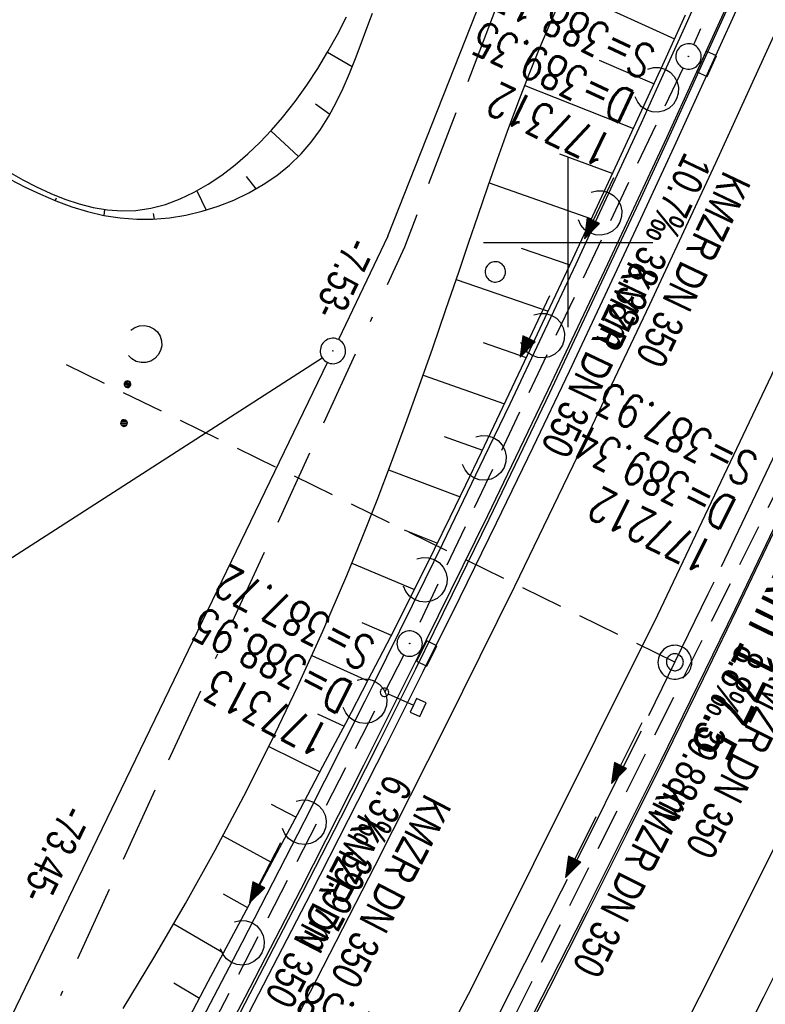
# Model space of a CAD drawing. Extents: x 508656 to 509297, y 448622 to 449584.
# Tile 28 of 53: x 508968 to 509012, y 449055 to 449113. Entities that reach past the tile are written whole.
import ezdxf

# ---------------------------------------------------------------- set-up
doc = ezdxf.new("R2010")
doc.units = 0
doc.header["$LTSCALE"] = 10
doc.header["$MEASUREMENT"] = 0
for name, pattern in [('ACAD_ISO16W100', [73, 15, -6.5, 15, -6.5, 15, -7, 1, -7]), ('ACHSE', [5.5, 4, -0.5, 0.5, -0.5]), ('LT00', [0]), ('LT17', [0.15, 0.1, -0.05]), ('STRICHLINIE2', [0.375, 0.25, -0.125])]:
    doc.linetypes.add(name, pattern=pattern)
doc.layers.get('0').update_dxf_attribs({"linetype": 'LT00'})
for name, color, linetype in [('--EK_FBR', 250, 'LT00'), ('--EK_Halt-Pfeil', 4, 'LT00'), ('--EK_Haltung', 7, 'STRICHLINIE2'), ('--EK_Haltung-Text', 140, 'LT00'), ('--EK_Schacht-Text', 5, 'LT00'), ('--EK_ST-93-1', 30, 'LT17'), ('--EL_DFK_AB_L', 21, 'LT00'), ('--EL_DFK_AB_P', 7, 'LT00'), ('--EL_Halt-Pfeil', 4, 'LT00'), ('--EL_Haltung', 182, 'STRICHLINIE2'), ('--EL_Haltung-Text', 182, 'LT00'), ('-AX-093', 35, 'ACHSE'), ('-ST-93-1', 250, 'LT00'), ('-ST-93-5', 250, 'LT00'), ('ABSTAND', 8, 'LT00'), ('BAB-KABEL', 220, 'ACAD_ISO16W100'), ('DFK_AB_L', 21, 'LT00'), ('DFK_AB_P', 7, 'LT00'), ('DFK_KATASTER', 250, 'LT00'), ('DFK_NUTZUNG', 250, 'LT00'), ('DFK_VERMPKT', 252, 'LT00'), ('V124_AFBR_BAB', 250, 'LT00'), ('V124_BOESCH', 250, 'LT00'), ('V124_BOSCHUNG', 250, 'LT00'), ('V124_H_BORD', 8, 'LT00'), ('V124_KA_PRUF', 182, 'LT00'), ('V124_LAERM', 11, 'LT00'), ('V124_LD_MARK', 250, 'LT00'), ('V124_RASTER', 250, 'LT00'), ('V124_RINNE', 182, 'LT00'), ('V124_SCHILD_K', 1, 'LT00'), ('V124_SINKK', 182, 'LT00')]:
    doc.layers.add(name, color=color, linetype=linetype)
doc.styles.add('Arial Fett', font='txt', dxfattribs={"width": 0.8})
doc.styles.add('Haltungsbeschriftung', font='ARIAL.TTF', dxfattribs={"width": 0.75})
doc.styles.add('schachtbeschriftung', font='romans.shx', dxfattribs={"width": 0.75, "height": 2})
doc.styles.get("Standard").update_dxf_attribs({"font": 'ARIAL.TTF'})

# ---------------------------------------------------------------- blocks, each defined once
blk = doc.blocks.new('SYMB7010')
at = {"color": 0, "linetype": 'ByBlock'}
for points in [[(-0.031408, 0.499213), (-0.093728, 0.49134), (-0.15457, 0.475719), (-0.212975, 0.452595), (-0.268021, 0.422333), (-0.31884, 0.385411), (-0.36463, 0.342411), (-0.40467, 0.29401), (-0.438329, 0.240973), (-0.465074, 0.184136), (-0.484486, 0.124395), (-0.496256, 0.062692), (-0.5002, 0)], [(0.5002, 0), (0.496256, 0.062692), (0.484485, 0.124395), (0.465074, 0.184136), (0.438329, 0.240973), (0.40467, 0.29401), (0.36463, 0.342411), (0.31884, 0.385411), (0.268021, 0.422333), (0.212975, 0.452595), (0.15457, 0.475719), (0.093728, 0.49134), (0.031408, 0.499213), (-0.031408, 0.499213)], [(-0.5002, 0), (-0.496256, -0.062692), (-0.484486, -0.124395), (-0.465075, -0.184136), (-0.438329, -0.240973), (-0.404671, -0.29401), (-0.36463, -0.342411), (-0.31884, -0.385411), (-0.268021, -0.422333), (-0.212975, -0.452595), (-0.154571, -0.475719), (-0.093728, -0.49134), (-0.031408, -0.499213), (0.031408, -0.499213)], [(0.031408, -0.499213), (0.093728, -0.491341), (0.15457, -0.475719), (0.212975, -0.452595), (0.268021, -0.422333), (0.31884, -0.385411), (0.36463, -0.342411), (0.404671, -0.294011), (0.438329, -0.240974), (0.465075, -0.184136), (0.484486, -0.124395), (0.496256, -0.062692), (0.500201, 0)]]:
    blk.add_lwpolyline(points, dxfattribs=at)
blk = doc.blocks.new('SYMB7231')
at = {"color": 0, "linetype": 'ByBlock'}
for p, q in [((0.109975, -0.002365), (0.105504, -0.031126)), ((0.23, -0.057081), (0.23, -0.082919)), ((0.235, -0.087105), (0.235, -0.052895)), ((0.24, -0.050836), (0.24, -0.089164)), ((0.245, -0.089796), (0.245, -0.050204)), ((0.25, -0.050836), (0.25, -0.089164)), ((0.255, -0.087105), (0.255, -0.052895)), ((0.26, -0.057081), (0.26, -0.082919)), ((0.46, -0.057081), (0.46, -0.082919)), ((0.465, -0.087105), (0.465, -0.052895)), ((0.47, -0.050836), (0.47, -0.089164)), ((0.475, -0.089796), (0.475, -0.050204)), ((0.48, -0.050836), (0.48, -0.089164)), ((0.485, -0.087105), (0.485, -0.052895)), ((0.49, -0.057081), (0.49, -0.082919)), ((0.265, -0.070126), (0.265, -0.069854)), ((0.495, -0.070126), (0.495, -0.069854))]:
    blk.add_line(p, q, dxfattribs=at)
for points in [[(-0.109975, -0.002365), (-0.106745, 0.026562), (-0.096041, 0.053629), (-0.078613, 0.076941), (-0.055681, 0.094866), (-0.028851, 0.106149), (0, 0.11)], [(0, 0.11), (0.028851, 0.106149), (0.055681, 0.094866), (0.078613, 0.076941), (0.096041, 0.053629), (0.106745, 0.026562), (0.109975, -0.002365)], [(-0.075234, -0.080249), (-0.093647, -0.057708), (-0.105504, -0.031126), (-0.109975, -0.002365)], [(0.105504, -0.031126), (0.093647, -0.057708), (0.075234, -0.080249)], [(0.265, -0.07), (0.263019, -0.061322), (0.25747, -0.054363), (0.24945, -0.050501), (0.24055, -0.050501), (0.23253, -0.054363), (0.226981, -0.061322), (0.225, -0.07), (0.226981, -0.078678), (0.23253, -0.085637), (0.24055, -0.089499), (0.24945, -0.089499), (0.25747, -0.085637), (0.263019, -0.078678), (0.265, -0.07)], [(0.495, -0.07), (0.493019, -0.061322), (0.48747, -0.054363), (0.47945, -0.050501), (0.47055, -0.050501), (0.46253, -0.054363), (0.456981, -0.061322), (0.455, -0.07), (0.456981, -0.078678), (0.46253, -0.085637), (0.47055, -0.089499), (0.47945, -0.089499), (0.48747, -0.085637), (0.493019, -0.078678), (0.495, -0.07)]]:
    blk.add_lwpolyline(points, dxfattribs=at)
blk = doc.blocks.new('SYMB0003')
at = {"color": 0, "linetype": 'ByBlock'}
for p, q in [((-0.015712, 0), (0.010166, 0.012015)), ((0, -0.021257), (-0.015712, 0)), ((0.010166, 0.012015), (0, -0.021257))]:
    blk.add_line(p, q, dxfattribs=at)
for points in [[(-0.031395, 0.499013), (-0.093691, 0.491144), (-0.154509, 0.475528), (-0.21289, 0.452414), (-0.267913, 0.422164), (-0.318712, 0.385257), (-0.364484, 0.342274), (-0.404509, 0.293893), (-0.438154, 0.240877), (-0.464888, 0.184062), (-0.484292, 0.124345), (-0.496058, 0.062667), (-0.5, 0)], [(0.5, 0), (0.496057, 0.062667), (0.484292, 0.124345), (0.464888, 0.184062), (0.438153, 0.240877), (0.404509, 0.293893), (0.364484, 0.342274), (0.318712, 0.385257), (0.267913, 0.422164), (0.21289, 0.452414), (0.154509, 0.475528), (0.093691, 0.491144), (0.031395, 0.499013), (-0.031395, 0.499013)], [(-0.5, 0), (-0.496058, -0.062667), (-0.484292, -0.124345), (-0.464888, -0.184062), (-0.438154, -0.240877), (-0.404509, -0.293893), (-0.364485, -0.342274), (-0.318712, -0.385257), (-0.267914, -0.422164), (-0.21289, -0.452414), (-0.154509, -0.475529), (-0.093691, -0.491144), (-0.031395, -0.499014), (0.031395, -0.499014)], [(0.031395, -0.499014), (0.093691, -0.491144), (0.154509, -0.475529), (0.21289, -0.452414), (0.267914, -0.422164), (0.318712, -0.385257), (0.364485, -0.342274), (0.404509, -0.293893), (0.438154, -0.240877), (0.464889, -0.184062), (0.484292, -0.124345), (0.496058, -0.062667), (0.5, 0)]]:
    blk.add_lwpolyline(points, dxfattribs=at)
blk = doc.blocks.new('SYMB2')
at = {"color": 0, "linetype": 'ByBlock', "flags": 128}
for points in [[(-0.031395, 0.499013), (-0.093691, 0.491144), (-0.154509, 0.475528), (-0.21289, 0.452414), (-0.267913, 0.422164), (-0.318712, 0.385257), (-0.364484, 0.342274), (-0.404509, 0.293893), (-0.438154, 0.240877), (-0.464888, 0.184062), (-0.484292, 0.124345), (-0.496058, 0.062667), (-0.5, 0)], [(0.5, 0), (0.496057, 0.062667), (0.484292, 0.124345), (0.464888, 0.184062), (0.438153, 0.240877), (0.404509, 0.293893), (0.364484, 0.342274), (0.318712, 0.385257), (0.267913, 0.422164), (0.21289, 0.452414), (0.154509, 0.475528), (0.093691, 0.491144), (0.031395, 0.499013), (-0.031395, 0.499013)], [(-0.5, 0), (-0.496058, -0.062667), (-0.484292, -0.124345), (-0.464888, -0.184062), (-0.438154, -0.240877), (-0.404509, -0.293893), (-0.364485, -0.342274), (-0.318712, -0.385257), (-0.267914, -0.422164), (-0.21289, -0.452414), (-0.154509, -0.475529), (-0.093691, -0.491144), (-0.031395, -0.499014), (0.031395, -0.499014)], [(0.031395, -0.499014), (0.093691, -0.491144), (0.154509, -0.475529), (0.21289, -0.452414), (0.267914, -0.422164), (0.318712, -0.385257), (0.364485, -0.342274), (0.404509, -0.293893), (0.438154, -0.240877), (0.464889, -0.184062), (0.484292, -0.124345), (0.496058, -0.062667), (0.5, 0)]]:
    blk.add_lwpolyline(points, dxfattribs=at)
blk = doc.blocks.new('SYMB1263')
at = {"color": 0, "linetype": 'ByBlock'}
for p, q in [((0.014231, 0.098982), (-0.014231, 0.098982)), ((-0.014231, -0.098982), (0.014232, -0.098982))]:
    blk.add_line(p, q, dxfattribs=at)
for points in [[(0, 0.1), (0, 0.75), (0.18, 0.75), (0.18, 1), (-0.18, 1), (-0.18, 0.75), (0, 0.75)], [(-0.014231, 0.098982), (-0.041542, 0.090963), (-0.065486, 0.075575), (-0.084125, 0.054064), (-0.095949, 0.028173), (-0.1, 0)], [(-0.1, 0), (-0.095949, -0.028173), (-0.084125, -0.054064), (-0.065486, -0.075575), (-0.041541, -0.090963), (-0.014231, -0.098982)], [(0.1, 0), (0.095949, 0.028173), (0.084125, 0.054064), (0.065486, 0.075575), (0.041541, 0.090963), (0.014231, 0.098982)], [(0.014232, -0.098982), (0.041542, -0.090963), (0.065486, -0.075575), (0.084125, -0.054064), (0.095949, -0.028173), (0.1, 0)]]:
    blk.add_lwpolyline(points, dxfattribs=at)
blk = doc.blocks.new('SYMB7122')
at = {"color": 0, "linetype": 'ByBlock'}
for points in [[(-0.109975, -0.002365), (-0.106745, 0.026562), (-0.096041, 0.053629), (-0.078613, 0.076941), (-0.055681, 0.094866), (-0.028851, 0.106149), (0, 0.11)], [(0, 0.11), (0.028851, 0.106149), (0.055681, 0.094866), (0.078613, 0.076941), (0.096041, 0.053629), (0.106745, 0.026562), (0.109975, -0.002365)], [(-0.075234, -0.080249), (-0.093647, -0.057708), (-0.105504, -0.031126), (-0.109975, -0.002365)], [(0.109975, -0.002365), (0.105504, -0.031126), (0.093647, -0.057708), (0.075234, -0.080249)]]:
    blk.add_lwpolyline(points, dxfattribs=at)
blk = doc.blocks.new('SYMB0652')
at = {"color": 0, "linetype": 'ByBlock'}
blk.add_lwpolyline([(-0.15, -0.075), (0.15, -0.075), (0.15, 0.075), (-0.15, 0.075), (-0.15, -0.075)], dxfattribs=at)
blk = doc.blocks.new('SYMB0070')
at = {"color": 0, "linetype": 'ByBlock'}
for p, q in [((-0.5, 0), (0.2, 0)), ((0.5, 0), (0.2, 0.1)), ((0.2, 0.1), (0.2, 0)), ((0.468, 0), (0.21, 0.086)), ((0.21, 0.086), (0.21, -0.086)), ((0.21, -0.086), (0.468, 0)), ((0.22, -0.072), (0.437, 0)), ((0.23, -0.058), (0.405, 0)), ((0.24, -0.045), (0.374, 0)), ((0.342, 0), (0.25, 0.031)), ((0.25, 0.031), (0.25, -0.031)), ((0.25, -0.031), (0.342, 0)), ((0.26, -0.017), (0.31, 0)), ((0.27, -0.003), (0.279, 0))]:
    blk.add_line(p, q, dxfattribs=at)
for points in [[(0.2, 0), (0.2, -0.1), (0.5, 0)], [(0.437, 0), (0.22, 0.072), (0.22, -0.072)], [(0.405, 0), (0.23, 0.058), (0.23, -0.058)], [(0.374, 0), (0.24, 0.045), (0.24, -0.045)], [(0.31, 0), (0.26, 0.017), (0.26, -0.017)], [(0.279, 0), (0.27, 0.003), (0.27, -0.003)]]:
    blk.add_lwpolyline(points, dxfattribs=at)

msp = doc.modelspace()

# ---------------------------------------------------------------- linework, layer by layer
at = {"layer": '--EK_FBR', "color": 2}
for points in [[(509044.758, 449168.116), (509035.898, 449145.981), (509026.144, 449123.165), (509015.938, 449100.42), (509005.271, 449078.001), (508994.296, 449055.984), (508983.02, 449034.572), (508971.631, 449013.921), (508959.242, 448992.342), (508945.629, 448969.847), (508939.75, 448960.365)], [(508996.543, 449051.416), (508998.877, 449055.964), (509001.188, 449060.523), (509003.478, 449065.093), (509005.748, 449069.673), (509007.997, 449074.263), (509010.228, 449078.862), (509014.552, 449087.914), (509018.804, 449096.999), (509022.985, 449106.118), (509025.541, 449111.79), (509028.069, 449117.475), (509030.566, 449123.174), (509033.616, 449130.25), (509036.617, 449137.347), (509039.572, 449144.463), (509042.479, 449151.599), (509045.259, 449158.551)]]:
    msp.add_lwpolyline(points, dxfattribs=at)
at = {"layer": '--EK_FBR'}
for points in [[(509057.82, 449159.072), (509056.209, 449155.002), (509054.586, 449150.937), (509052.952, 449146.876), (509051.319, 449142.845), (509049.675, 449138.819), (509048.018, 449134.798), (509046.348, 449130.783), (509044.663, 449126.774), (509042.962, 449122.772), (509041.242, 449118.778), (509039.687, 449115.209), (509038.117, 449111.646), (509036.533, 449108.09), (509034.938, 449104.538), (509033.331, 449100.992), (509029.121, 449091.83), (509024.842, 449082.699), (509020.493, 449073.602), (509018.283, 449069.047), (509016.055, 449064.502), (509013.807, 449059.966), (509011.539, 449055.44), (509009.25, 449050.924)], [(509010.422, 449114.809), (509008.397, 449110.342), (509006.357, 449105.882), (509004.275, 449101.375), (509002.176, 449096.877), (509000.057, 449092.388), (508997.917, 449087.908), (508995.756, 449083.439), (508993.602, 449079.042), (508991.427, 449074.655), (508989.232, 449070.278), (508987.019, 449065.91), (508984.789, 449061.551), (508981.169, 449054.559)]]:
    msp.add_lwpolyline(points, dxfattribs=at)
at = {"layer": '--EK_Haltung'}
for p, q in [((509022.835, 449146.994), (509007.41, 449111.678)), ((509006.788, 449110.314), (508990.965, 449076.995)), ((509012.917, 449086.57), (508995.788, 449052.228)), ((508990.298, 449075.652), (508972.621, 449041.49))]:
    msp.add_line(p, q, dxfattribs=at)
at = {"layer": '--EK_ST-93-1', "ltscale": 2.5}
msp.add_line((509006.306, 449075.221), (508970.36, 449092.788), dxfattribs=at)
at = {"layer": '--EL_DFK_AB_L'}
for p, q in [((508989.36, 449100.388), (509016.59, 449169.397)), ((508989.36, 449100.388), (508986.434, 449094.276)), ((508954.487, 449028.133), (508985.784, 449092.923))]:
    msp.add_line(p, q, dxfattribs=at)
at = {"layer": '--EL_Haltung'}
for p, q in [((509022.835, 449146.994), (509007.41, 449111.678)), ((509006.788, 449110.314), (508990.965, 449076.995)), ((509012.917, 449086.57), (508995.788, 449052.228)), ((508990.298, 449075.652), (508972.621, 449041.49))]:
    msp.add_line(p, q, dxfattribs=at)
at = {"layer": '-AX-093', "ltscale": 0.2}
msp.add_lwpolyline([(509043.66, 449159.867), (509040.021, 449150.784), (509036.308, 449141.73), (509032.521, 449132.706), (509028.66, 449123.715), (509024.726, 449114.754), (509020.719, 449105.827), (509016.639, 449096.932), (509012.486, 449088.071), (509008.262, 449079.245), (509003.965, 449070.453), (508999.596, 449061.696), (508995.156, 449052.976), (508990.645, 449044.292), (508986.063, 449035.646), (508981.41, 449027.037), (508976.687, 449018.466), (508971.895, 449009.934), (508967.032, 449001.442), (508962.101, 448992.99), (508959.633, 448988.819), (508954.599, 448980.427), (508949.499, 448972.076), (508944.336, 448963.763)], dxfattribs=at)
at = {"layer": 'BAB-KABEL', "ltscale": 0.03, "flags": 128}
msp.add_lwpolyline([(509108.573, 449550.725), (509108.555, 449549.914), (509107.923, 449539.685), (509107.542, 449523.737), (509106.023, 449504.505), (509103.027, 449469.794), (509099.689, 449441.648), (509096.193, 449417.967), (509091.426, 449386.81), (509087.449, 449364.561), (509073.798, 449340.609), (509065.653, 449326.084), (509057.693, 449300.149), (509049.552, 449273.993), (509041.415, 449242.623), (509046.433, 449233.113), (509037.953, 449223.257), (509025.311, 449191.332), (509014.573, 449162.417), (509007.467, 449145.09), (509000.027, 449125.034), (508990.328, 449099.728), (508968.681, 449052.617), (508956.383, 449026.625), (508943.193, 449006.537), (508939.163, 449000.145), (508916.248, 448963.752), (508910.658, 448958.257), (508886.526, 448934.14), (508866.425, 448912.558), (508852.808, 448898.73), (508848.226, 448890.1), (508832.927, 448862.84), (508820.417, 448838.043), (508819.404, 448835.445), (508822.64, 448825.297), (508822.418, 448824.293), (508817.73, 448816.932), (508806.456, 448816.821), (508794.738, 448812.137), (508784.999, 448797.187), (508766.925, 448769.699), (508761.413, 448761.665), (508751.074, 448746.056), (508734.064, 448723.741), (508723.724, 448711.345), (508722.677, 448710.036)], dxfattribs=at)
at = {"layer": 'DFK_AB_L'}
for p, q in [((508989.36, 449100.388), (509016.59, 449169.397)), ((508989.36, 449100.388), (508986.434, 449094.276)), ((508954.487, 449028.133), (508985.784, 449092.923))]:
    msp.add_line(p, q, dxfattribs=at)
at = {"layer": 'DFK_KATASTER'}
msp.add_line((508935.501, 449061.065), (508985.48, 449093.194), dxfattribs=at)
at = {"layer": 'V124_AFBR_BAB', "color": 0}
for points in [[(509044.758, 449168.116), (509035.898, 449145.981), (509026.144, 449123.165), (509015.938, 449100.42), (509005.271, 449078.001), (508994.296, 449055.984), (508983.02, 449034.572), (508971.631, 449013.921), (508959.242, 448992.342), (508945.629, 448969.847), (508939.75, 448960.365)], [(508996.543, 449051.416), (508998.877, 449055.964), (509001.188, 449060.523), (509003.478, 449065.093), (509005.748, 449069.673), (509007.997, 449074.263), (509010.228, 449078.862), (509014.552, 449087.914), (509018.804, 449096.999), (509022.985, 449106.118), (509025.541, 449111.79), (509028.069, 449117.475), (509030.566, 449123.174), (509033.616, 449130.25), (509036.617, 449137.347), (509039.572, 449144.463), (509042.479, 449151.599), (509045.259, 449158.551)]]:
    msp.add_lwpolyline(points, dxfattribs=at)
at = {"layer": 'V124_AFBR_BAB'}
for points in [[(509057.82, 449159.072), (509056.209, 449155.002), (509054.586, 449150.937), (509052.952, 449146.876), (509051.319, 449142.845), (509049.675, 449138.819), (509048.018, 449134.798), (509046.348, 449130.783), (509044.663, 449126.774), (509042.962, 449122.772), (509041.242, 449118.778), (509039.687, 449115.209), (509038.117, 449111.646), (509036.533, 449108.09), (509034.938, 449104.538), (509033.331, 449100.992), (509029.121, 449091.83), (509024.842, 449082.699), (509020.493, 449073.602), (509018.283, 449069.047), (509016.055, 449064.502), (509013.807, 449059.966), (509011.539, 449055.44), (509009.25, 449050.924)], [(509010.422, 449114.809), (509008.397, 449110.342), (509006.357, 449105.882), (509004.275, 449101.375), (509002.176, 449096.877), (509000.057, 449092.388), (508997.917, 449087.908), (508995.756, 449083.439), (508993.602, 449079.042), (508991.427, 449074.655), (508989.232, 449070.278), (508987.019, 449065.91), (508984.789, 449061.551), (508981.169, 449054.559)]]:
    msp.add_lwpolyline(points, dxfattribs=at)
at = {"layer": 'V124_BOESCH'}
for points in [[(508973.73, 449054.769), (508975.596, 449057.86), (508977.405, 449060.981), (508979.153, 449064.133), (508980.84, 449067.316), (508982.464, 449070.529), (508984.021, 449073.773), (508985.511, 449077.047), (508986.931, 449080.35), (508987.837, 449082.564), (508988.714, 449084.79), (508989.566, 449087.025), (508990.396, 449089.27), (508991.207, 449091.523), (508992.003, 449093.782), (508992.786, 449096.046), (508993.561, 449098.314), (508994.123, 449099.971), (508994.686, 449101.628), (508995.255, 449103.283), (508995.832, 449104.934), (508996.423, 449106.58), (508997.031, 449108.218), (508997.66, 449109.848), (508998.315, 449111.467), (508998.999, 449113.074), (508999.555, 449114.319)], [(508967.027, 449103.738), (508967.929, 449103.279), (508968.837, 449102.851), (508969.753, 449102.462), (508970.68, 449102.119), (508971.618, 449101.832), (508972.57, 449101.606), (508973.537, 449101.452), (508974.52, 449101.375), (508975.481, 449101.38), (508976.45, 449101.462), (508977.419, 449101.618), (508978.382, 449101.846), (508979.328, 449102.142), (508980.252, 449102.506), (508981.143, 449102.933), (508981.994, 449103.423), (508982.798, 449103.971), (508983.545, 449104.576), (508984.228, 449105.234), (508984.833, 449105.934), (508985.376, 449106.678), (508985.864, 449107.461), (508986.306, 449108.277), (508986.71, 449109.12), (508987.084, 449109.986), (508987.436, 449110.868), (508987.774, 449111.76), (508988.106, 449112.658), (508988.44, 449113.555)], [(508977.395, 449053.811), (508978.743, 449056.359), (508980.098, 449058.904), (508981.456, 449061.447), (508982.814, 449063.989), (508984.171, 449066.533), (508985.522, 449069.079), (508986.866, 449071.628), (508988.199, 449074.183), (508989.52, 449076.745), (508990.824, 449079.314), (508992.11, 449081.893), (508993.042, 449083.796), (508993.964, 449085.704), (508994.879, 449087.615), (508995.788, 449089.529), (508996.694, 449091.445), (508997.598, 449093.362), (508998.934, 449096.199), (509000.27, 449099.036), (509001.601, 449101.875), (509002.926, 449104.717), (509004.244, 449107.563), (509005.592, 449110.501), (509006.931, 449113.444)], [(508966.972, 449104.174), (508967.787, 449103.715), (508968.61, 449103.289), (508969.44, 449102.904), (508970.275, 449102.568), (508971.114, 449102.289), (508971.954, 449102.074), (508972.794, 449101.932), (508973.634, 449101.87), (508974.47, 449101.897), (508975.349, 449102.026), (508976.22, 449102.255), (508977.078, 449102.574), (508977.922, 449102.975), (508978.748, 449103.45), (508979.552, 449103.99), (508980.331, 449104.588), (508981.081, 449105.233), (508981.8, 449105.919), (508982.484, 449106.637), (508983.13, 449107.378), (508983.88, 449108.325), (508984.572, 449109.293), (508985.214, 449110.279), (508985.813, 449111.28), (508986.375, 449112.295), (508986.909, 449113.321)]]:
    msp.add_lwpolyline(points, dxfattribs=at)
at = {"layer": 'V124_BOSCHUNG'}
for p, q in [((508999.852, 449114.967), (509006.288, 449112.027)), ((508985.792, 449111.246), (508987.248, 449110.391)), ((509001.839, 449110.762), (509005.08, 449109.383)), ((508997.437, 449109.278), (509003.865, 449106.741)), ((508985.087, 449108.2), (508985.934, 449107.584)), ((508982.45, 449106.599), (508984.08, 449105.083)), ((508999.494, 449105.241), (509002.633, 449104.087)), ((508980.982, 449103.905), (508981.563, 449103.165)), ((508995.339, 449103.526), (509001.378, 449101.4)), ((508978.067, 449103.053), (508978.632, 449101.917)), ((508969.761, 449102.614), (508969.713, 449102.479)), ((508972.609, 449101.958), (508972.575, 449101.606)), ((508975.485, 449101.714), (508975.547, 449101.384)), ((508997.233, 449099.678), (509000.106, 449098.689)), ((508993.395, 449097.826), (508998.821, 449095.958)), ((508994.977, 449094.108), (508997.53, 449093.218)), ((508991.438, 449092.176), (508996.238, 449090.48)), ((508992.685, 449088.554), (508994.938, 449087.738)), ((508989.4, 449086.585), (508993.621, 449084.992)), ((508990.31, 449083.035), (508992.285, 449082.25)), ((508987.23, 449081.072), (508990.929, 449079.523)), ((508987.815, 449077.575), (508989.556, 449076.817)), ((508984.868, 449075.614), (508988.167, 449074.121)), ((508985.191, 449072.176), (508986.765, 449071.436)), ((508982.319, 449070.238), (508985.352, 449068.758)), ((508982.455, 449066.834), (508983.929, 449066.078)), ((508979.601, 449064.964), (508982.501, 449063.404)), ((508979.625, 449061.545), (508981.072, 449060.729)), ((508976.712, 449059.772), (508979.648, 449058.06)), ((508976.717, 449056.297), (508978.227, 449055.386))]:
    msp.add_line(p, q, dxfattribs=at)
at = {"layer": 'V124_H_BORD'}
for points in [[(508946.573, 448963.866), (508950.257, 448969.805), (508953.908, 448975.764), (508958.896, 448984.027), (508963.82, 448992.329), (508968.679, 449000.669), (508973.473, 449009.046), (508978.2, 449017.462), (508982.862, 449025.915), (508987.456, 449034.405), (508991.982, 449042.932), (508996.441, 449051.495), (509000.992, 449060.413), (509005.468, 449069.369), (509009.87, 449078.363), (509014.197, 449087.393), (509018.448, 449096.46), (509022.623, 449105.562), (509026.721, 449114.698), (509030.743, 449123.869), (509034.688, 449133.073), (509038.555, 449142.31), (509042.345, 449151.579), (509046.055, 449160.879)], [(509028.213, 449157.992), (509025.17, 449150.524), (509022.073, 449143.078), (509018.922, 449135.654), (509015.719, 449128.253), (509012.465, 449120.874), (509009.161, 449113.517), (509005.807, 449106.183), (509002.333, 449098.72), (508998.809, 449091.281), (508995.232, 449083.867), (508991.604, 449076.479), (508987.923, 449069.117), (508984.189, 449061.781), (508980.902, 449055.431), (508977.576, 449049.102)]]:
    msp.add_lwpolyline(points, dxfattribs=at)
at = {"layer": 'V124_LAERM'}
msp.add_line((508984.391, 449065.775), (508980.738, 449058.658), dxfattribs=at)
for points in [[(509008.489, 449116.318), (509006.875, 449112.708), (509005.204, 449109.024)], [(509005.204, 449109.024), (509004.307, 449107.047), (509001.861, 449101.755)], [(509001.861, 449101.755), (509000.465, 449098.734), (508998.47, 449094.51)], [(508998.47, 449094.51), (508996.554, 449090.454), (508995.026, 449087.289)], [(508995.026, 449087.289), (508992.573, 449082.206), (508991.532, 449080.093)], [(508991.532, 449080.093), (508988.524, 449073.991), (508987.986, 449072.921)], [(508987.986, 449072.921), (508984.409, 449065.81), (508984.391, 449065.775)], [(508980.738, 449058.658), (508980.227, 449057.663), (508977.035, 449051.566)]]:
    msp.add_lwpolyline(points, dxfattribs=at)
at = {"layer": 'V124_LD_MARK'}
for points in [[(508933.136, 448965.443), (508938.122, 448973.431), (508943.046, 448981.459), (508947.908, 448989.526), (508952.708, 448997.631), (508957.445, 449005.772), (508962.12, 449013.949), (508966.733, 449022.162), (508971.284, 449030.409), (508975.772, 449038.689), (508980.109, 449046.833), (508984.386, 449055.008), (508988.601, 449063.215), (508992.754, 449071.452), (508996.845, 449079.721), (509000.872, 449088.021), (509004.835, 449096.353), (509008.732, 449104.715), (509012.99, 449114.053), (509017.166, 449123.428), (509021.259, 449132.84), (509025.271, 449142.289), (509029.2, 449151.772), (509033.046, 449161.289)], [(509054.534, 449159.879), (509051.252, 449151.605), (509047.908, 449143.356), (509044.503, 449135.131), (509041.038, 449126.933), (509037.512, 449118.759), (509033.928, 449110.612), (509030.284, 449102.491), (509026.666, 449094.578), (509022.992, 449086.691), (509019.262, 449078.831), (509015.475, 449070.998), (509011.632, 449063.193), (509007.732, 449055.415), (509003.775, 449047.667)]]:
    msp.add_lwpolyline(points, dxfattribs=at)
at = {"layer": 'V124_RASTER'}
for p, q in [((508999.998, 449095), (508999.998, 449105)), ((508994.996, 449100), (509004.996, 449100))]:
    msp.add_line(p, q, dxfattribs=at)
at = {"layer": 'V124_RINNE'}
msp.add_lwpolyline([(508980.651, 449054.562), (508984.329, 449061.659), (508986.571, 449066.04), (508988.794, 449070.431), (508990.997, 449074.831), (508993.179, 449079.242), (508995.338, 449083.664), (508997.134, 449087.388), (508998.915, 449091.12), (509000.681, 449094.859), (509002.434, 449098.604), (509004.174, 449102.355), (509005.902, 449106.111), (509007.937, 449110.569), (509009.958, 449115.034)], dxfattribs=at)

# ---------------------------------------------------------------- block references
at = {"layer": '--EK_Halt-Pfeil', "yscale": 4, "zscale": 4}
for p, xscale, rotation in [((509001.832, 449102.023), 3.999999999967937, 244.5950500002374), ((509003.457, 449069.843), 3.999999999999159, 243.4882900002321), ((508982.093, 449062.784), 3.999999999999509, 242.642130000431)]:
    msp.add_blockref('SYMB0070', p, dxfattribs=dict(at, xscale=xscale, rotation=rotation))
at = {"layer": '--EL_DFK_AB_P', "xscale": 1.500000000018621, "yscale": 1.5, "zscale": 1.5, "rotation": 264.7377099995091}
msp.add_blockref('SYMB0003', (508986.11, 449093.6), dxfattribs=at)
at = {"layer": '--EL_Halt-Pfeil', "yscale": 4, "zscale": 4}
for p, xscale, rotation in [((508998.036, 449095.043), 3.999999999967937, 244.5950500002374), ((509000.746, 449064.302), 3.999999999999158, 243.4882900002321), ((508982.093, 449062.784), 3.99999999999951, 242.642130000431)]:
    msp.add_blockref('SYMB0070', p, dxfattribs=dict(at, xscale=xscale, rotation=rotation))
at = {"layer": '-ST-93-1', "rotation": 274.1956499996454}
msp.add_blockref('SYMB2', (509006.306, 449075.221), dxfattribs=at)
at = {"layer": '-ST-93-5', "xscale": 1.999999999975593, "yscale": 2, "zscale": 2, "rotation": 274.1956499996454}
msp.add_blockref('SYMB2', (509006.306, 449075.221), dxfattribs=at)
at = {"layer": 'DFK_AB_P', "xscale": 1.500000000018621, "yscale": 1.5, "zscale": 1.5, "rotation": 264.7377099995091}
msp.add_blockref('SYMB0003', (508986.11, 449093.6), dxfattribs=at)
at = {"layer": 'DFK_NUTZUNG', "xscale": 10.00000000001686, "yscale": 10, "zscale": 10, "rotation": 264.7377100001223}
msp.add_blockref('SYMB7231', (508974.901, 449094.009), dxfattribs=at)
at = {"layer": 'DFK_VERMPKT', "xscale": 1.200000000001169, "yscale": 1.200000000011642, "zscale": 1.2, "rotation": 264.7377100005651}
msp.add_blockref('SYMB7010', (508995.7, 449098.269), dxfattribs=at)
at = {"layer": 'V124_KA_PRUF', "xscale": 1.50000000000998, "yscale": 1.5, "zscale": 1.5, "rotation": 245.7719999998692}
for p in [(509007.11, 449110.991), (508990.643, 449076.321)]:
    msp.add_blockref('SYMB0003', p, dxfattribs=at)
at = {"layer": 'V124_LAERM', "yscale": 12, "zscale": 12}
for p, xscale, rotation in [((509005.204, 449109.024), 12.00000000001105, 245.6006500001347), ((509001.861, 449101.755), 12.00000000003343, 245.1949799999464), ((508998.47, 449094.51), 11.99999999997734, 244.7158200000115), ((508995.026, 449087.289), 12.00000000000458, 244.2365999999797), ((508991.532, 449080.093), 11.9999999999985, 243.7642900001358), ((508987.986, 449072.921), 12.00000000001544, 243.2953600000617), ((508984.391, 449065.775), 11.99999999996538, 242.8296100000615), ((508980.738, 449058.658), 11.99999999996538, 242.8296100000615)]:
    msp.add_blockref('SYMB7122', p, dxfattribs=dict(at, xscale=xscale, rotation=rotation))
at = {"layer": 'V124_SCHILD_K', "xscale": 2.499999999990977, "yscale": 2.5, "zscale": 2.5, "rotation": 245.7720000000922}
msp.add_blockref('SYMB1263', (508989.153, 449073.448), dxfattribs=at)
at = {"layer": 'V124_SINKK', "yscale": 4.5, "zscale": 4.5}
for p, xscale, rotation in [((509008.185, 449110.553), 4.500000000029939, 245.7719999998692), ((508991.647, 449075.738), 4.500000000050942, 243.4056292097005)]:
    msp.add_blockref('SYMB0652', p, dxfattribs=dict(at, xscale=xscale, rotation=rotation))

# ---------------------------------------------------------------- texts
at = {"layer": '--EK_Haltung-Text', "style": 'Haltungsbeschriftung', "width": 0.75}
for s, rotation, p in [('10.7‰ 38.38m', -115.40494, (509006.898, 449105.409)), ('KMZR DN 350', -115.40494, (509009.211, 449104.311)), ('8.8‰ 39.88m', -116.51171, (509010.07, 449076.378)), ('KMZR DN 350', -116.51171, (509012.361, 449075.236)), ('6.3‰ 39.97m', -117.35787, (508989.284, 449068.711)), ('KMZR DN 350', -117.35787, (508991.558, 449067.536))]:
    msp.add_text(s, height=1.8, rotation=rotation, dxfattribs=at).set_placement(p)
at = {"layer": '--EK_Schacht-Text', "style": 'schachtbeschriftung', "width": 0.75}
for s, rotation, p in [('S=388.13', -205.40495, (509005.299, 449111.411)), ('D=389.35', -205.40495, (509004.063, 449108.808)), ('177312', -205.40495, (509002.827, 449106.205)), ('S=387.93', -206.51172, (509011.351, 449087.345)), ('D=389.34', -206.51172, (509010.065, 449084.769)), ('177212', -206.51172, (509008.78, 449082.193)), ('S=387.72', -207.35788, (508988.744, 449076.457)), ('D=388.95', -207.35788, (508987.421, 449073.899)), ('177313', -207.35788, (508986.097, 449071.341)), ('S=387.58', -208.2515, (508993.556, 449051.724))]:
    msp.add_text(s, height=2, rotation=rotation, dxfattribs=at).set_placement(p)
at = {"layer": '--EL_Haltung-Text', "style": 'Haltungsbeschriftung', "width": 0.75}
for rotation, p in [(-115.40494, (509003.619, 449098.991)), (-116.51171, (509005.676, 449068.214)), (-117.35787, (508987.68, 449066.355))]:
    msp.add_text('KMZR DN 350', height=1.8, rotation=rotation, dxfattribs=at).set_placement(p)
at = {"layer": '-ST-93-5', "style": 'Arial Fett', "width": 0.8}
msp.add_text('km 177.5', height=2.5, rotation=-116.0255, dxfattribs=at).set_placement((509012.21, 449080.613))
at = {"layer": 'ABSTAND', "width": 0.75}
for s, rotation, p in [('-7.53-', -115.57645, (508987.025, 449100.451)), ('-73.45-', -115.7856, (508970.225, 449066.924))]:
    msp.add_text(s, height=1.8, rotation=rotation, dxfattribs=at).set_placement(p)

doc.saveas('drawing.dxf')
